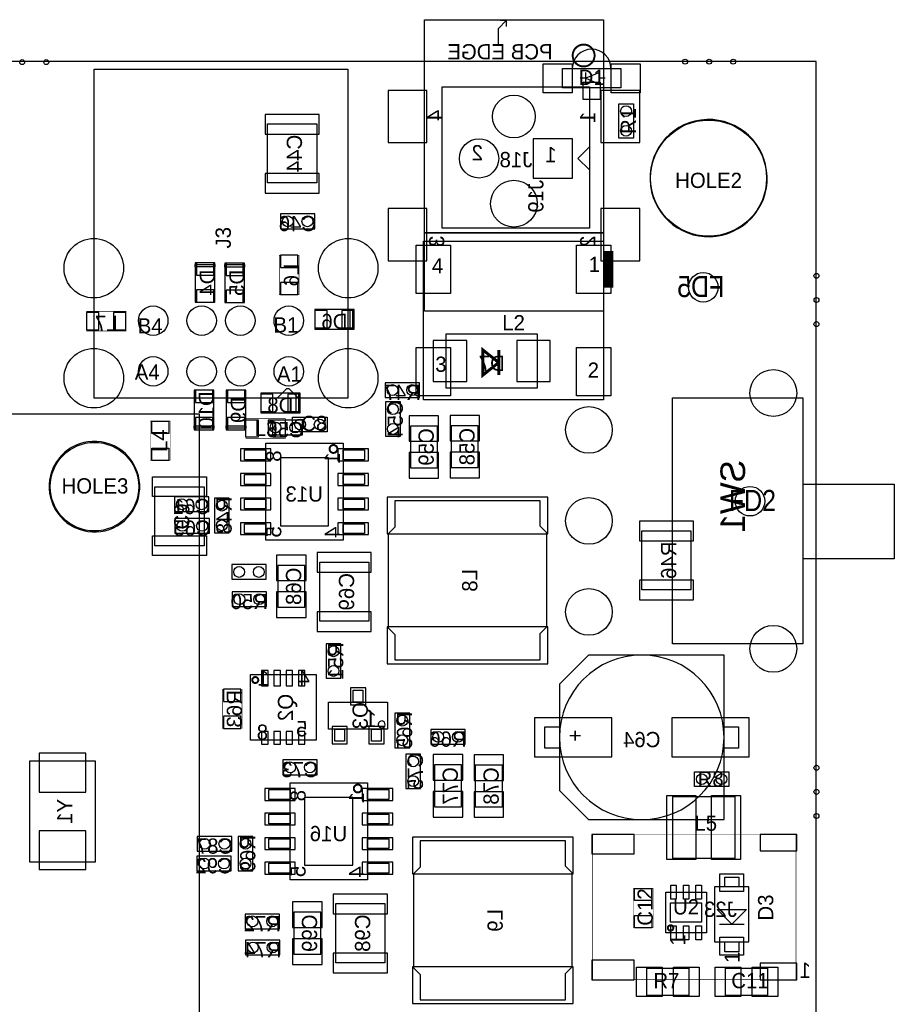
# Model space of a CAD drawing. Extents: x -51 to 4884, y -309 to 4232.
# Tile 7 of 7: x 3105 to 4884, y 2217 to 4219. Entities that reach past the tile are written whole.
import ezdxf
from ezdxf.enums import TextEntityAlignment as Align

# ---------------------------------------------------------------- set-up
doc = ezdxf.new("R2010")
doc.units = 0
for name, color, linetype in [('BG_OUTLINE', 2, 'CONTINUOUS'), ('BG_VAR-SOM-MX6_V2', 1, 'CONTINUOUS'), ('PG_ASSEMBLY_BOTTOM', 3, 'CONTINUOUS'), ('PG_ASSEMBLY_TOP', 4, 'CONTINUOUS'), ('PIN_BOTTOM', 6, 'CONTINUOUS'), ('PIN_TOP', 5, 'CONTINUOUS'), ('RD_ASSEMBLY_BOTTOM', 7, 'CONTINUOUS'), ('RD_ASSEMBLY_TOP', 8, 'CONTINUOUS')]:
    doc.layers.add(name, color=color, linetype=linetype)

msp = doc.modelspace()

# ---------------------------------------------------------------- linework, layer by layer
at = {"layer": 'BG_OUTLINE'}
msp.add_lwpolyline([(0, 0), (4724.41, 0), (4724.41, 4133.86), (0, 4133.86)], close=True, dxfattribs=at)
at = {"layer": 'BG_VAR-SOM-MX6_V2'}
msp.add_lwpolyline([(2301.71, 3416.73, -0.414214), (2223.01, 3338.03, -0.414214), (2144.31, 3416.73), (1435.61, 3416.73), (1435.61, 1414.73), (1573.41, 1414.73, -0.414214), (1593.11, 1395.13, -0.414214), (1573.41, 1375.43), (1435.61, 1375.43), (1435.61, 755.33), (2144.31, 755.33, -0.414214), (2223.01, 834.03, -0.414214), (2301.71, 755.33), (3470.61, 755.33), (3470.61, 3416.73)], format="xyb", close=True, dxfattribs=at)
msp.add_lwpolyline([(2301.71, 3416.73, -0.414214), (2223.01, 3338.03, -0.414214), (2144.31, 3416.73), (1435.61, 3416.73), (1435.61, 1414.73), (1573.41, 1414.73, -0.414214), (1593.11, 1395.13, -0.414214), (1573.41, 1375.43), (1435.61, 1375.43), (1435.61, 755.33), (2144.31, 755.33, -0.414214), (2223.01, 834.03, -0.414214), (2301.71, 755.33), (3470.61, 755.33), (3470.61, 3416.73)], format="xyb", close=True, dxfattribs=at)
at = {"layer": 'PG_ASSEMBLY_BOTTOM'}
for points in [[(4292.09, 4218.93), (4292.09, 3785.86), (3927.91, 3785.86), (3927.91, 4218.93)], [(4263.8, 3795.27), (3964.2, 3795.27), (3964.2, 4082.67), (4263.8, 4082.67)], [(3609, 3887), (3609, 4007), (3709, 4007), (3709, 3887)], [(4263.61, 3960.62), (4263.61, 3913.38), (4239.98, 3937)], [(3705, 3824), (3635, 3824), (3635, 3794), (3705, 3794)], [(4292.09, 3785.86), (4292.09, 3626.41), (3927.91, 3626.41), (3927.91, 3785.86)], [(3502, 3644.48), (3502, 3724.48), (3462, 3724.48), (3462, 3644.48)], [(3562, 3643.98), (3562, 3723.98), (3522, 3723.98), (3522, 3643.98)], [(3502, 3721.48), (3502, 3716.48), (3462, 3716.48), (3462, 3721.48)], [(3562, 3720.98), (3562, 3715.98), (3522, 3715.98), (3522, 3720.98)], [(3705, 3590), (3785, 3590), (3785, 3630), (3705, 3630)], [(3782, 3590), (3777, 3590), (3777, 3630), (3782, 3630)], [(3972.5, 3580), (4157.5, 3580), (4157.5, 3470), (3972.5, 3470)], [(3460, 3465.48), (3460, 3385.48), (3500, 3385.48), (3500, 3465.48)], [(3525, 3465.48), (3525, 3385.48), (3565, 3385.48), (3565, 3465.48)], [(3848, 3451), (3918, 3451), (3918, 3481), (3848, 3481)], [(3595, 3420), (3675, 3420), (3675, 3460), (3595, 3460)], [(3672, 3420), (3667, 3420), (3667, 3460), (3672, 3460)], [(4432.5, 3450), (4697.5, 3450), (4697.5, 2950), (4432.5, 2950)], [(3879, 3372), (3879, 3442), (3849, 3442), (3849, 3372)], [(3680, 3405), (3610, 3405), (3610, 3375), (3680, 3375)], [(3460, 3388.48), (3460, 3393.48), (3500, 3393.48), (3500, 3388.48)], [(3525, 3388.48), (3525, 3393.48), (3565, 3393.48), (3565, 3388.48)], [(3899.43, 3392.88), (3899.43, 3307.88), (3954.43, 3307.88), (3954.43, 3392.88)], [(3982.5, 3393.5), (3982.5, 3308.5), (4037.5, 3308.5), (4037.5, 3393.5)], [(3605.47, 3344.26), (3605.47, 3324.26), (3561.97, 3324.26), (3561.97, 3344.26)], [(3762.47, 3357.76), (3762.47, 3160.76), (3605.47, 3160.76), (3605.47, 3357.76)], [(3805.97, 3344.26), (3805.97, 3324.26), (3762.47, 3324.26), (3762.47, 3344.26)], [(3605.47, 3294.26), (3605.47, 3274.26), (3561.97, 3274.26), (3561.97, 3294.26)], [(3805.97, 3294.26), (3805.97, 3274.26), (3762.47, 3274.26), (3762.47, 3294.26)], [(3489.74, 3248.84), (3419.74, 3248.84), (3419.74, 3218.84), (3489.74, 3218.84)], [(3531, 3176), (3531, 3246), (3501, 3246), (3501, 3176)], [(3605.47, 3244.26), (3605.47, 3224.26), (3561.97, 3224.26), (3561.97, 3244.26)], [(3805.97, 3244.26), (3805.97, 3224.26), (3762.47, 3224.26), (3762.47, 3244.26)], [(3853.96, 3173.56), (3853.96, 2982.61), (3867.74, 2968.83), (3867.74, 2917.65), (4163.02, 2917.65), (4163.02, 2970.8), (4176.8, 2984.58), (4176.8, 3175.53), (4163.02, 3189.31), (4163.02, 3240.49), (3867.74, 3240.49), (3867.74, 3187.34)], [(3490.74, 3204.84), (3420.74, 3204.84), (3420.74, 3174.84), (3490.74, 3174.84)], [(3605.47, 3194.26), (3605.47, 3174.26), (3561.97, 3174.26), (3561.97, 3194.26)], [(3805.97, 3194.26), (3805.97, 3174.26), (3762.47, 3174.26), (3762.47, 3194.26)], [(4370, 3060), (4370, 3180), (4470, 3180), (4470, 3060)], [(3606.14, 3111.26), (3536.14, 3111.26), (3536.14, 3081.26), (3606.14, 3081.26)], [(3684.88, 3024.57), (3684.88, 3109.57), (3629.88, 3109.57), (3629.88, 3024.57)], [(3715, 2996), (3715, 3116), (3815, 3116), (3815, 2996)], [(3606.86, 3055.74), (3536.86, 3055.74), (3536.86, 3025.74), (3606.86, 3025.74)], [(3758, 2880), (3758, 2950), (3728, 2950), (3728, 2880)], [(4261.73, 2592.68), (4537.32, 2592.68), (4537.32, 2927.32), (4261.73, 2927.32), (4202.68, 2868.27), (4202.68, 2651.73)], [(3574, 2888), (3708, 2888), (3708, 2754), (3574, 2754)], [(3802.84, 2831.56), (3783.16, 2831.56), (3783.16, 2855.97), (3802.84, 2855.97)], [(3852.84, 2776.44), (3733.16, 2776.44), (3733.16, 2831.56), (3852.84, 2831.56)], [(3898, 2739), (3898, 2809), (3868, 2809), (3868, 2739)], [(3765.44, 2752.03), (3745.76, 2752.03), (3745.76, 2776.44), (3765.44, 2776.44)], [(3840.24, 2752.03), (3820.56, 2752.03), (3820.56, 2776.44), (3840.24, 2776.44)], [(3941, 2746), (4011, 2746), (4011, 2776), (3941, 2776)], [(4173.15, 2781.65), (4202.68, 2781.65), (4202.68, 2738.35), (4173.15, 2738.35)], [(4537.32, 2781.65), (4566.85, 2781.65), (4566.85, 2738.35), (4537.32, 2738.35)], [(3890, 2726), (3890, 2656), (3920, 2656), (3920, 2726)], [(3258.96, 2507.13), (3258.96, 2711.83), (3125.06, 2711.83), (3125.06, 2507.13)], [(3710, 2714), (3640, 2714), (3640, 2684), (3710, 2684)], [(3948.43, 2703.88), (3948.43, 2618.88), (4003.43, 2618.88), (4003.43, 2703.88)], [(4031.5, 2703.5), (4031.5, 2618.5), (4086.5, 2618.5), (4086.5, 2703.5)], [(3811.91, 2667.45), (3811.91, 2470.45), (3654.91, 2470.45), (3654.91, 2667.45)], [(3654.91, 2653.95), (3654.91, 2633.95), (3611.41, 2633.95), (3611.41, 2653.95)], [(3855.41, 2653.95), (3855.41, 2633.95), (3811.91, 2633.95), (3811.91, 2653.95)], [(3654.91, 2603.95), (3654.91, 2583.95), (3611.41, 2583.95), (3611.41, 2603.95)], [(3855.41, 2603.95), (3855.41, 2583.95), (3811.91, 2583.95), (3811.91, 2603.95)], [(3536.18, 2558.53), (3466.18, 2558.53), (3466.18, 2528.53), (3536.18, 2528.53)], [(3579.18, 2488.53), (3579.18, 2558.53), (3549.18, 2558.53), (3549.18, 2488.53)], [(3654.91, 2553.95), (3654.91, 2533.95), (3611.41, 2533.95), (3611.41, 2553.95)], [(3855.41, 2553.95), (3855.41, 2533.95), (3811.91, 2533.95), (3811.91, 2553.95)], [(3905.58, 2482.49), (3905.58, 2291.54), (3919.36, 2277.76), (3919.36, 2226.58), (4214.64, 2226.58), (4214.64, 2279.73), (4228.42, 2293.51), (4228.42, 2484.46), (4214.64, 2498.24), (4214.64, 2549.42), (3919.36, 2549.42), (3919.36, 2496.27)], [(3535.18, 2518.53), (3465.18, 2518.53), (3465.18, 2488.53), (3535.18, 2488.53)], [(3654.91, 2503.95), (3654.91, 2483.95), (3611.41, 2483.95), (3611.41, 2503.95)], [(3855.41, 2503.95), (3855.41, 2483.95), (3811.91, 2483.95), (3811.91, 2503.95)], [(3717.23, 2319.44), (3717.23, 2404.44), (3662.23, 2404.44), (3662.23, 2319.44)], [(3747.73, 2301.94), (3747.73, 2421.94), (3847.73, 2421.94), (3847.73, 2301.94)], [(3633.18, 2400.83), (3563.18, 2400.83), (3563.18, 2370.83), (3633.18, 2370.83)], [(3634.18, 2347.83), (3564.18, 2347.83), (3564.18, 2317.83), (3634.18, 2317.83)]]:
    msp.add_lwpolyline(points, close=True, dxfattribs=at)
for points in [[(4078.5, 4169.72), (4078.5, 4201.21), (4094.25, 4216.96), (4082.44, 4216.96)], [(4094.25, 4216.96), (4094.25, 4205.15)], [(4697.5, 3275), (4883.5, 3275), (4883.5, 3123), (4697.5, 3123)]]:
    msp.add_lwpolyline(points, dxfattribs=at)
for points, const_width in [([(4235.98, 4130.35, 1), (4267.48, 4161.84, 1)], 3.94), ([(3750.97, 3346.26, 1), (3734.97, 3346.26, 1)], 4), ([(3590.1, 2876.5, 1), (3577.9, 2876.5, 1)], 4), ([(3792.41, 2647.95, 1), (3792.41, 2663.95, 1)], 4)]:
    msp.add_lwpolyline(points, format="xyb", close=True, dxfattribs=dict(at, const_width=const_width))
at = {"layer": 'PG_ASSEMBLY_BOTTOM', "const_width": 1}
for points in [[(3633, 3740), (3633, 3660), (3673, 3660), (3673, 3740)], [(3241, 3586), (3321, 3586), (3321, 3626), (3241, 3626)], [(3557, 2778), (3557, 2858), (3517, 2858), (3517, 2778)]]:
    msp.add_lwpolyline(points, close=True, dxfattribs=at)
at = {"layer": 'PG_ASSEMBLY_BOTTOM'}
for points, const_width in [([(4079, 3496.5), (4079, 3522), (4047, 3496.5), (4047, 3547.5), (4079, 3522), (4079, 3547.5)], 6), ([(4270.16, 2562.64), (4683.54, 2562.64)], 1), ([(4270.16, 2267.36), (4270.16, 2562.64)], 1), ([(4683.54, 2562.64), (4683.54, 2267.36)], 1), ([(4683.54, 2267.36), (4270.16, 2267.36)], 1)]:
    msp.add_lwpolyline(points, dxfattribs=dict(at, const_width=const_width))
for points in [[(4537.32, 2760, 1), (4202.68, 2760, 1)], [(3836.7, 2791.8, 1), (3845.36, 2780.77, 1)]]:
    msp.add_lwpolyline(points, format="xyb", close=True, dxfattribs=at)
at = {"layer": 'PG_ASSEMBLY_TOP'}
msp.add_lwpolyline([(4307.37, 4119.69, 0.999874), (4228.63, 4119.69)], format="xyb", dxfattribs=at)
for points in [[(3772.2, 4118.51), (3772.2, 3449.22), (3256.45, 3449.22), (3256.45, 4118.51)], [(4327.06, 4119.69), (4327.06, 4080.31), (4208.94, 4080.31), (4208.94, 4119.69)], [(4283.75, 4088.19), (4283.75, 4111.81), (4256.19, 4100)], [(4353, 4048), (4353, 3978), (4323, 3978), (4323, 4048)], [(4292.22, 3445.97), (3926.22, 3445.97), (3926.22, 3768.77), (4292.22, 3768.77)], [(3671.81, 3449.22), (3628.5, 3449.22), (3648.18, 3468.9), (3652.12, 3468.9)], [(3730, 3381), (3660, 3381), (3660, 3411), (3730, 3411)], [(3380, 3269), (3480, 3269), (3480, 3149), (3380, 3149)], [(4547, 2660), (4477, 2660), (4477, 2690), (4547, 2690)], [(4558.99, 2639.99), (4558.99, 2514.01), (4433.01, 2514.01), (4433.01, 2639.99)], [(4567, 2456), (4539, 2456), (4539, 2476), (4567, 2476)], [(4418.66, 2362.66), (4418.66, 2445.34), (4501.34, 2445.34), (4501.34, 2362.66)], [(4588, 2344), (4588, 2456), (4518, 2456), (4518, 2344)], [(4567, 2324), (4539, 2324), (4539, 2344), (4567, 2344)], [(4380.5, 2290.5), (4465.5, 2290.5), (4465.5, 2235.5), (4380.5, 2235.5)], [(4625.5, 2235.5), (4540.5, 2235.5), (4540.5, 2290.5), (4625.5, 2290.5)]]:
    msp.add_lwpolyline(points, close=True, dxfattribs=at)
for points in [[(4256.19, 4088.19), (4256.19, 4111.81)], [(4256.19, 4100), (4244.38, 4100)], [(4295.56, 4100), (4283.75, 4100)], [(4523, 2410), (4583, 2410), (4553, 2380)], [(4523, 2410), (4553, 2380)], [(4528, 2380), (4578, 2380)]]:
    msp.add_lwpolyline(points, dxfattribs=at)
for points in [[(4521.56, 3778.72, 1), (4490.06, 4014.94, 1)], [(3216.99, 3186.6, 1), (3296.99, 3352.6, 1)]]:
    msp.add_lwpolyline(points, format="xyb", close=True, dxfattribs=at)
at = {"layer": 'PG_ASSEMBLY_TOP', "const_width": 20}
msp.add_lwpolyline([(4302.22, 3673.87), (4302.22, 3748.87)], dxfattribs=at)
at = {"layer": 'PG_ASSEMBLY_TOP', "const_width": 1}
for points in [[(3411, 3403), (3411, 3323), (3371, 3323), (3371, 3403)], [(3565, 3408), (3645, 3408), (3645, 3368), (3565, 3368)], [(4353, 2373), (4353, 2453), (4393, 2453), (4393, 2373)]]:
    msp.add_lwpolyline(points, close=True, dxfattribs=at)
at = {"layer": 'PG_ASSEMBLY_TOP', "const_width": 3.94}
msp.add_lwpolyline([(4434.07, 2372.5, 1), (4422.94, 2372.51, 1)], format="xyb", close=True, dxfattribs=at)
at = {"layer": 'PIN_BOTTOM'}
for points in [[(3932.96, 4075.08), (3853.96, 4075.08), (3853.96, 3969.08), (3932.96, 3969.08)], [(4366.04, 4075.08), (4287.04, 4075.08), (4287.04, 3969.08), (4366.04, 3969.08)], [(3604, 3986.5), (3714, 3986.5), (3714, 4026.5), (3604, 4026.5)], [(4229, 3897), (4229, 3977), (4149, 3977), (4149, 3897)], [(3604, 3866.5), (3714, 3866.5), (3714, 3906.5), (3604, 3906.5)], [(3932.96, 3834.92), (3853.96, 3834.92), (3853.96, 3728.92), (3932.96, 3728.92)], [(4366.04, 3834.92), (4287.04, 3834.92), (4287.04, 3728.92), (4366.04, 3728.92)], [(3499.5, 3724.48), (3464.5, 3724.48), (3464.5, 3699.48), (3499.5, 3699.48)], [(3559.5, 3723.98), (3524.5, 3723.98), (3524.5, 3698.98), (3559.5, 3698.98)], [(3635.5, 3715), (3670.5, 3715), (3670.5, 3740), (3635.5, 3740)], [(3635.5, 3660), (3670.5, 3660), (3670.5, 3685), (3635.5, 3685)], [(3499.5, 3669.48), (3464.5, 3669.48), (3464.5, 3644.48), (3499.5, 3644.48)], [(3559.5, 3668.98), (3524.5, 3668.98), (3524.5, 3643.98), (3559.5, 3643.98)], [(3266, 3588.5), (3266, 3623.5), (3241, 3623.5), (3241, 3588.5)], [(3321, 3588.5), (3321, 3623.5), (3296, 3623.5), (3296, 3588.5)], [(3730, 3592.5), (3730, 3627.5), (3705, 3627.5), (3705, 3592.5)], [(3785, 3592.5), (3785, 3627.5), (3760, 3627.5), (3760, 3592.5)], [(3946, 3566.5), (3946, 3483.5), (4014, 3483.5), (4014, 3566.5)], [(4116, 3566.5), (4116, 3483.5), (4184, 3483.5), (4184, 3566.5)], [(3462.5, 3440.48), (3497.5, 3440.48), (3497.5, 3465.48), (3462.5, 3465.48)], [(3527.5, 3440.48), (3562.5, 3440.48), (3562.5, 3465.48), (3527.5, 3465.48)], [(3620, 3422.5), (3620, 3457.5), (3595, 3457.5), (3595, 3422.5)], [(3675, 3422.5), (3675, 3457.5), (3650, 3457.5), (3650, 3422.5)], [(3462.5, 3385.48), (3497.5, 3385.48), (3497.5, 3410.48), (3462.5, 3410.48)], [(3527.5, 3385.48), (3562.5, 3385.48), (3562.5, 3410.48), (3527.5, 3410.48)], [(3956.93, 3361.88), (3956.93, 3413.88), (3896.93, 3413.88), (3896.93, 3361.88)], [(4040, 3362.5), (4040, 3414.5), (3980, 3414.5), (3980, 3362.5)], [(3615.97, 3346.26), (3553.97, 3346.26), (3553.97, 3322.26), (3615.97, 3322.26)], [(3813.97, 3346.26), (3751.97, 3346.26), (3751.97, 3322.26), (3813.97, 3322.26)], [(3732.97, 3328.26), (3634.97, 3328.26), (3634.97, 3190.26), (3732.97, 3190.26)], [(3956.93, 3286.88), (3956.93, 3338.88), (3896.93, 3338.88), (3896.93, 3286.88)], [(4040, 3287.5), (4040, 3339.5), (3980, 3339.5), (3980, 3287.5)], [(3615.97, 3296.26), (3553.97, 3296.26), (3553.97, 3272.26), (3615.97, 3272.26)], [(3813.97, 3296.26), (3751.97, 3296.26), (3751.97, 3272.26), (3813.97, 3272.26)], [(3615.97, 3246.26), (3553.97, 3246.26), (3553.97, 3222.26), (3615.97, 3222.26)], [(3813.97, 3246.26), (3751.97, 3246.26), (3751.97, 3222.26), (3813.97, 3222.26)], [(4178.88, 3248.46), (3851.88, 3248.46), (3851.88, 3173.46), (4178.88, 3173.46)], [(3615.97, 3196.26), (3553.97, 3196.26), (3553.97, 3172.26), (3615.97, 3172.26)], [(3813.97, 3196.26), (3751.97, 3196.26), (3751.97, 3172.26), (3813.97, 3172.26)], [(4365, 3159.5), (4475, 3159.5), (4475, 3199.5), (4365, 3199.5)], [(3627.38, 3130.57), (3627.38, 3078.57), (3687.38, 3078.57), (3687.38, 3130.57)], [(3710, 3095.5), (3820, 3095.5), (3820, 3135.5), (3710, 3135.5)], [(4365, 3039.5), (4475, 3039.5), (4475, 3079.5), (4365, 3079.5)], [(3627.38, 3055.57), (3627.38, 3003.57), (3687.38, 3003.57), (3687.38, 3055.57)], [(3710, 2975.5), (3820, 2975.5), (3820, 3015.5), (3710, 3015.5)], [(4178.88, 2984.68), (3851.88, 2984.68), (3851.88, 2909.68), (4178.88, 2909.68)], [(3597, 2896), (3597, 2865), (3610, 2865), (3610, 2896)], [(3622, 2896), (3622, 2865), (3635, 2865), (3635, 2896)], [(3647, 2896), (3647, 2865), (3660, 2865), (3660, 2896)], [(3672, 2896), (3672, 2865), (3685, 2865), (3685, 2896)], [(3554.5, 2858), (3519.5, 2858), (3519.5, 2833), (3554.5, 2833)], [(3808.5, 2825.87), (3808.5, 2860.87), (3777.5, 2860.87), (3777.5, 2825.87)], [(3554.5, 2803), (3519.5, 2803), (3519.5, 2778), (3554.5, 2778)], [(4151.74, 2799.5), (4151.74, 2720.5), (4308.74, 2720.5), (4308.74, 2799.5)], [(4431.26, 2799.5), (4431.26, 2720.5), (4588.26, 2720.5), (4588.26, 2799.5)], [(3597, 2772), (3597, 2746), (3610, 2746), (3610, 2772)], [(3622, 2772), (3622, 2746), (3635, 2746), (3635, 2772)], [(3647, 2772), (3647, 2746), (3660, 2746), (3660, 2772)], [(3672, 2772), (3672, 2746), (3685, 2746), (3685, 2772)], [(3771.1, 2747.13), (3771.1, 2782.13), (3740.1, 2782.13), (3740.1, 2747.13)], [(3845.9, 2747.13), (3845.9, 2782.13), (3814.9, 2782.13), (3814.9, 2747.13)], [(3144.51, 2648.85), (3239.51, 2648.85), (3239.51, 2727.85), (3144.51, 2727.85)], [(4005.93, 2672.88), (4005.93, 2724.88), (3945.93, 2724.88), (3945.93, 2672.88)], [(4089, 2672.5), (4089, 2724.5), (4029, 2724.5), (4029, 2672.5)], [(3665.41, 2655.95), (3603.41, 2655.95), (3603.41, 2631.95), (3665.41, 2631.95)], [(3863.41, 2655.95), (3801.41, 2655.95), (3801.41, 2631.95), (3863.41, 2631.95)], [(4005.93, 2597.88), (4005.93, 2649.88), (3945.93, 2649.88), (3945.93, 2597.88)], [(4089, 2597.5), (4089, 2649.5), (4029, 2649.5), (4029, 2597.5)], [(3782.41, 2637.95), (3684.41, 2637.95), (3684.41, 2499.95), (3782.41, 2499.95)], [(3665.41, 2605.95), (3603.41, 2605.95), (3603.41, 2581.95), (3665.41, 2581.95)], [(3863.41, 2605.95), (3801.41, 2605.95), (3801.41, 2581.95), (3863.41, 2581.95)], [(3144.51, 2491.11), (3239.51, 2491.11), (3239.51, 2570.11), (3144.51, 2570.11)], [(4354.81, 2523.26), (4354.81, 2562.63), (4268.2, 2562.63), (4268.2, 2523.26)], [(4685.51, 2529.18), (4685.51, 2562.64), (4610.71, 2562.64), (4610.71, 2529.18)], [(3665.41, 2555.95), (3603.41, 2555.95), (3603.41, 2531.95), (3665.41, 2531.95)], [(3863.41, 2555.95), (3801.41, 2555.95), (3801.41, 2531.95), (3863.41, 2531.95)], [(4230.5, 2557.39), (3903.5, 2557.39), (3903.5, 2482.39), (4230.5, 2482.39)], [(3665.41, 2505.95), (3603.41, 2505.95), (3603.41, 2481.95), (3665.41, 2481.95)], [(3863.41, 2505.95), (3801.41, 2505.95), (3801.41, 2481.95), (3863.41, 2481.95)], [(3659.73, 2425.44), (3659.73, 2373.44), (3719.73, 2373.44), (3719.73, 2425.44)], [(3742.73, 2401.44), (3852.73, 2401.44), (3852.73, 2441.44), (3742.73, 2441.44)], [(3659.73, 2350.44), (3659.73, 2298.44), (3719.73, 2298.44), (3719.73, 2350.44)], [(3742.73, 2281.44), (3852.73, 2281.44), (3852.73, 2321.44), (3742.73, 2321.44)], [(4354.81, 2267.36), (4354.81, 2306.73), (4268.2, 2306.73), (4268.2, 2267.36)], [(4230.5, 2293.61), (3903.5, 2293.61), (3903.5, 2218.61), (4230.5, 2218.61)], [(4685.51, 2267.36), (4685.51, 2300.82), (4610.71, 2300.82), (4610.71, 2267.36)]]:
    msp.add_lwpolyline(points, close=True, dxfattribs=at)
for centre, radius in [((3110, 4132.7), 5), ((3159, 4132.7), 5), ((4458, 4133.7), 5), ((4507, 4133.7), 5), ((4556, 4133.7), 5), ((4110, 4022.08), 43.5), ((4505.81, 3896.83), 118), ((4039, 3937), 40), ((4110, 3844.91), 47.5), ((3650, 3809), 11), ((3690, 3809), 11), ((3255.66, 3713.78), 60.5), ((3772.99, 3713.78), 60.5), ((4495, 3675), 30), ((4725.11, 3698.14), 5), ((4725.11, 3649.14), 5), ((3376.53, 3607.09), 30), ((3474.95, 3607.09), 30), ((3553.69, 3607.09), 30), ((3652.12, 3607.09), 30), ((4725.11, 3600.14), 5), ((3255.66, 3490.16), 60.5), ((3772.99, 3490.16), 60.5), ((3376.53, 3503.94), 30), ((3474.95, 3503.94), 30), ((3553.69, 3503.94), 30), ((3652.12, 3503.94), 30), ((4637.5, 3460), 47.5), ((3863, 3466), 11), ((3903, 3466), 11), ((3864, 3427), 11), ((4262.5, 3385), 47.5), ((3625, 3390), 11), ((3665, 3390), 11), ((3864, 3387), 11), ((3256.99, 3269.6), 90), ((3434.74, 3233.84), 11), ((3474.74, 3233.84), 11), ((4262.5, 3200), 47.5), ((3516, 3231), 11), ((3435.74, 3189.84), 11), ((3475.74, 3189.84), 11), ((3516, 3191), 11), ((3551.14, 3096.26), 11), ((3591.14, 3096.26), 11), ((4262.5, 3015), 47.5), ((3551.86, 3040.74), 11), ((3591.86, 3040.74), 11), ((4637.5, 2940), 47.5), ((3743, 2935), 11), ((3743, 2895), 11), ((3883, 2794), 11), ((3883, 2754), 11), ((3956, 2761), 11), ((3996, 2761), 11), ((3655, 2699), 11), ((3695, 2699), 11), ((3905, 2711), 11), ((4725.11, 2698.14), 5), ((3905, 2671), 11), ((4725.11, 2649.14), 5), ((4725.11, 2600.14), 5), ((3481.18, 2543.53), 11), ((3521.18, 2543.53), 11), ((3564.18, 2543.53), 11), ((3480.18, 2503.53), 11), ((3520.18, 2503.53), 11), ((3564.18, 2503.53), 11), ((3578.18, 2385.83), 11), ((3618.18, 2385.83), 11), ((3579.18, 2332.83), 11), ((3619.18, 2332.83), 11)]:
    msp.add_circle(centre, radius, dxfattribs=at)
at = {"layer": 'PIN_TOP'}
for points in [[(4228.6, 4129.5), (4228.6, 4070.5), (4169.6, 4070.5), (4169.6, 4129.5)], [(4366.4, 4129.5), (4366.4, 4070.5), (4307.4, 4070.5), (4307.4, 4129.5)], [(4285.5, 4091.91), (4285.5, 4056.91), (4250.5, 4056.91), (4250.5, 4091.91)], [(4229, 3897), (4229, 3977), (4149, 3977), (4149, 3897)], [(3981.22, 3760.37), (3981.22, 3662.37), (3911.22, 3662.37), (3911.22, 3760.37)], [(4307.22, 3760.37), (4307.22, 3662.37), (4237.22, 3662.37), (4237.22, 3760.37)], [(3981.22, 3552.37), (3981.22, 3454.37), (3911.22, 3454.37), (3911.22, 3552.37)], [(4307.22, 3552.37), (4307.22, 3454.37), (4237.22, 3454.37), (4237.22, 3552.37)], [(3408.5, 3378), (3373.5, 3378), (3373.5, 3403), (3408.5, 3403)], [(3590, 3405.5), (3590, 3370.5), (3565, 3370.5), (3565, 3405.5)], [(3645, 3405.5), (3645, 3370.5), (3620, 3370.5), (3620, 3405.5)], [(3408.5, 3323), (3373.5, 3323), (3373.5, 3348), (3408.5, 3348)], [(3375, 3289.5), (3485, 3289.5), (3485, 3249.5), (3375, 3249.5)], [(3375, 3169.5), (3485, 3169.5), (3485, 3129.5), (3375, 3129.5)], [(4480.22, 2642), (4480.22, 2512), (4421.22, 2512), (4421.22, 2642)], [(4570.78, 2642), (4570.78, 2512), (4511.78, 2512), (4511.78, 2642)], [(4577, 2446.5), (4529, 2446.5), (4529, 2482.5), (4577, 2482.5)], [(4355.5, 2453), (4390.5, 2453), (4390.5, 2428), (4355.5, 2428)], [(4428.91, 2431.34), (4428.91, 2459.34), (4439.91, 2459.34), (4439.91, 2431.34)], [(4454.5, 2431.34), (4454.5, 2459.34), (4465.5, 2459.34), (4465.5, 2431.34)], [(4480.09, 2431.34), (4480.09, 2459.34), (4491.09, 2459.34), (4491.09, 2431.34)], [(4428.5, 2384.5), (4428.5, 2423.5), (4491.5, 2423.5), (4491.5, 2384.5)], [(4355.5, 2398), (4390.5, 2398), (4390.5, 2373), (4355.5, 2373)], [(4428.91, 2348.66), (4428.91, 2376.66), (4439.91, 2376.66), (4439.91, 2348.66)], [(4454.5, 2348.66), (4454.5, 2376.66), (4465.5, 2376.66), (4465.5, 2348.66)], [(4480.09, 2348.66), (4480.09, 2376.66), (4491.09, 2376.66), (4491.09, 2348.66)], [(4577, 2317.5), (4529, 2317.5), (4529, 2353.5), (4577, 2353.5)], [(4411.5, 2233), (4359.5, 2233), (4359.5, 2293), (4411.5, 2293)], [(4486.5, 2233), (4434.5, 2233), (4434.5, 2293), (4486.5, 2293)], [(4519.5, 2293), (4571.5, 2293), (4571.5, 2233), (4519.5, 2233)], [(4594.5, 2293), (4646.5, 2293), (4646.5, 2233), (4594.5, 2233)]]:
    msp.add_lwpolyline(points, close=True, dxfattribs=at)
for centre, radius in [((3110, 4132.7), 5), ((3159, 4132.7), 5), ((4458, 4133.7), 5), ((4507, 4133.7), 5), ((4556, 4133.7), 5), ((4110, 4022.08), 43.5), ((4338, 4033), 11), ((4338, 3993), 11), ((4505.81, 3896.83), 118), ((4039, 3937), 40), ((4110, 3844.91), 47.5), ((3255.66, 3713.78), 60.5), ((3772.99, 3713.78), 60.5), ((4725.11, 3698.14), 5), ((4725.11, 3649.14), 5), ((3376.53, 3607.09), 30), ((3474.95, 3607.09), 30), ((3553.69, 3607.09), 30), ((3652.12, 3607.09), 30), ((4725.11, 3600.14), 5), ((3255.66, 3490.16), 60.5), ((3772.99, 3490.16), 60.5), ((3376.53, 3503.94), 30), ((3474.95, 3503.94), 30), ((3553.69, 3503.94), 30), ((3652.12, 3503.94), 30), ((4637.5, 3460), 47.5), ((4262.5, 3385), 47.5), ((3675, 3396), 11), ((3715, 3396), 11), ((3256.99, 3269.6), 90), ((4590, 3240), 30), ((4262.5, 3200), 47.5), ((4262.5, 3015), 47.5), ((4637.5, 2940), 47.5), ((4725.11, 2698.14), 5), ((4492, 2675), 11), ((4532, 2675), 11), ((4725.11, 2649.14), 5), ((4725.11, 2600.14), 5)]:
    msp.add_circle(centre, radius, dxfattribs=at)

# ---------------------------------------------------------------- texts
at = {"layer": 'PG_ASSEMBLY_BOTTOM', "text_generation_flag": 2}
for s, p in [('PCB EDGE', (4188.74, 4138.22)), ('2', (4047.07, 3933.06)), ('1', (4196.68, 3929.13)), ('1', (3612, 2865)), ('4', (3695, 2865)), ('1', (3830.8, 2780.77)), ('8', (3610, 2755)), ('5', (3690, 2762)), ('1', (4713.85, 2271))]:
    msp.add_text(s, height=31, dxfattribs=at).set_placement(p)
for s, rotation, p in [('4', 90, (3964.33, 4035.86)), ('1', 90, (4275.35, 4031.92)), ('3', 90, (3968.27, 3779.95)), ('2', 90, (4275.35, 3779.95)), ('8', 90, (3636.97, 3343.26)), ('1', 90, (3755.97, 3339.26)), ('5', 90, (3636.97, 3189.26)), ('4', 90, (3755.97, 3188.26)), ('+', 270, (4219.66, 2751.5)), ('8', 90, (3686.41, 2652.95)), ('1', 90, (3805.41, 2648.95)), ('5', 90, (3686.41, 2498.95)), ('4', 90, (3805.41, 2497.95))]:
    msp.add_text(s, height=31, rotation=rotation, dxfattribs=at).set_placement(p)
at = {"layer": 'PG_ASSEMBLY_TOP'}
for s, p in [('4', (3943, 3703)), ('1', (4262, 3706)), ('B4', (3345, 3581)), ('B1', (3621, 3583)), ('3', (3950, 3503)), ('A4', (3339, 3487)), ('A1', (3628, 3483)), ('2', (4260, 3491))]:
    msp.add_text(s, height=31, dxfattribs=at).set_placement(p)
for p in [(4458.34, 2336.5), (4569.33, 2301.5)]:
    msp.add_text('1', height=31, rotation=90, dxfattribs=at).set_placement(p)
at = {"layer": 'RD_ASSEMBLY_BOTTOM', "text_generation_flag": 2}
for s, p in [('C44', (3679, 3947)), ('J19', (4170, 3860)), ('D4', (3502, 3684.48)), ('D5', (3562, 3683.98)), ('L6', (3673, 3700)), ('D10', (3500, 3425.48)), ('D9', (3565, 3425.48)), ('C54', (3884, 3407)), ('C59', (3946.93, 3350.38)), ('C58', (4030, 3351)), ('R48', (3536, 3211)), ('R46', (4440, 3120)), ('C68', (3677.38, 3067.07)), ('C69', (3785, 3056)), ('L8', (4035.58, 3079.07)), ('R51', (3763, 2915)), ('R63', (3557, 2818)), ('Q2', (3661, 2820.75)), ('Q3', (3812.8, 2804)), ('R65', (3903, 2774)), ('C75', (3925, 2691)), ('C77', (3995.93, 2661.38)), ('C78', (4079, 2661)), ('Y1', (3212.01, 2609.48)), ('R69', (3584.18, 2523.53)), ('L9', (4087.2, 2388)), ('C99', (3709.73, 2361.94)), ('C98', (3817.73, 2361.94))]:
    msp.add_text(s, height=31, rotation=90, dxfattribs=at).set_placement(p, align=Align.CENTER)
for s, p in [('J18', (4114.2, 3918.97)), ('C46', (3670, 3789)), ('L7', (3281, 3586)), ('D6', (3745, 3590)), ('D7', (4065, 3505)), ('R47', (3883, 3446)), ('D8', (3635, 3420)), ('C55', (3645, 3370)), ('U13', (3683.47, 3239.26)), ('C61', (3454.74, 3213.84)), ('C65', (3455.74, 3169.84)), ('R50', (3571.86, 3020.74)), ('R66', (3976, 2741)), ('C64', (4370, 2740)), ('C73', (3675, 2679)), ('U16', (3732.91, 2548.95)), ('C87', (3501.18, 2523.53)), ('C92', (3500.18, 2483.53)), ('J23', (4530, 2395)), ('R72', (3598.18, 2365.83)), ('R74', (3599.18, 2312.83))]:
    msp.add_text(s, height=31, dxfattribs=at).set_placement(p, align=Align.CENTER)
at = {"layer": 'RD_ASSEMBLY_BOTTOM', "text_generation_flag": 2, "width": 0.883721}
msp.add_text('FD5', height=43, dxfattribs=at).set_placement((4490, 3655), align=Align.CENTER)
at = {"layer": 'RD_ASSEMBLY_BOTTOM', "text_generation_flag": 2, "width": 1.02}
msp.add_text('SW1', height=50, rotation=90, dxfattribs=at).set_placement((4580, 3250), align=Align.CENTER)
at = {"layer": 'RD_ASSEMBLY_TOP'}
for s, p in [('D1', (4268, 4086.25)), ('HOLE2', (4505.81, 3876.83)), ('L2', (4109.22, 3587.37)), ('L3', (3606, 3372.67)), ('C8', (3704, 3382.67)), ('HOLE3', (3258, 3255.67)), ('R8', (4510, 2660)), ('L5', (4500, 2570)), ('U2', (4460, 2400)), ('R7', (4420, 2250)), ('C11', (4590, 2250))]:
    msp.add_text(s, height=31, dxfattribs=at).set_placement(p, align=Align.CENTER)
for s, p in [('R1', (4358, 4013)), ('J3', (3534.32, 3775.6)), ('L4', (3405.34, 3363)), ('C9', (3450, 3209)), ('C12', (4392.33, 2415)), ('D3', (4637.33, 2414))]:
    msp.add_text(s, height=31, rotation=90, dxfattribs=at).set_placement(p, align=Align.CENTER)
at = {"layer": 'RD_ASSEMBLY_TOP', "width": 0.883721}
msp.add_text('FD2', height=43, dxfattribs=at).set_placement((4595, 3220), align=Align.CENTER)

doc.saveas('drawing.dxf')
